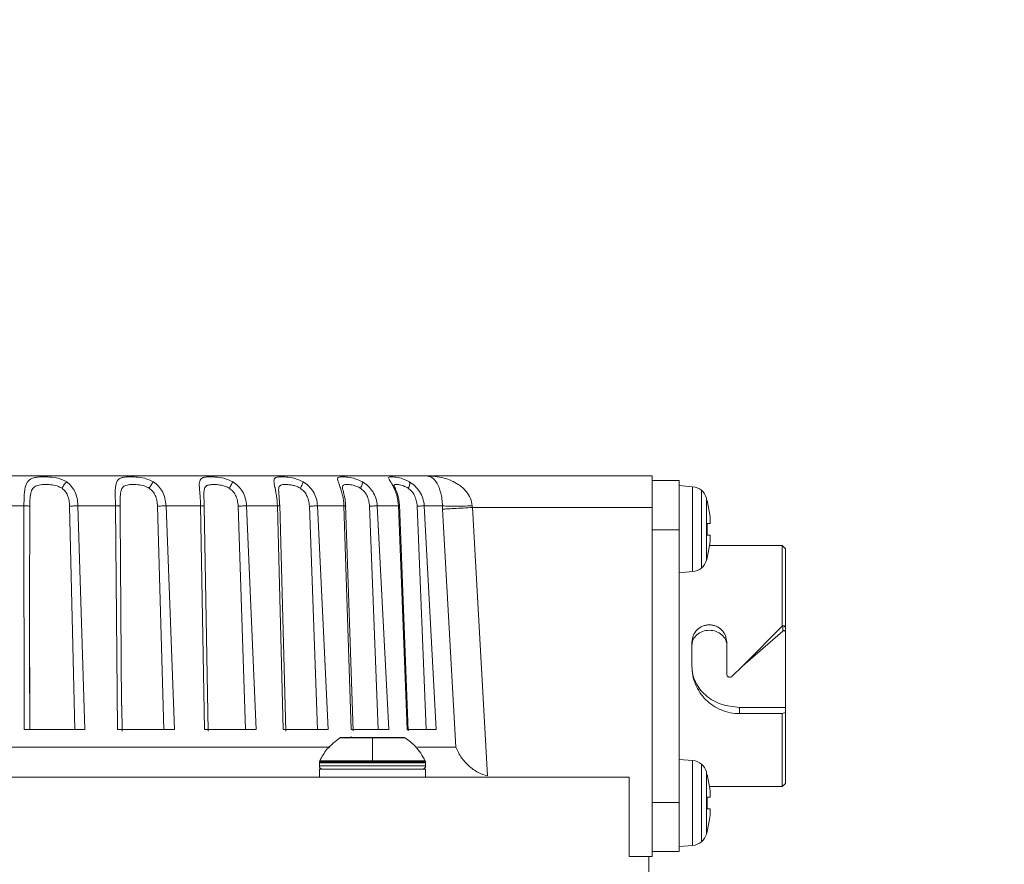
# Model space of a CAD drawing. Header units: millimetres. Extents: x 51337 to 61814, y -21781 to -12277.
# Tile 40 of 256: x 55233 to 55295, y -18124 to -18071. Entities that reach past the tile are written whole.
import ezdxf

# ---------------------------------------------------------------- set-up
doc = ezdxf.new("R2010")
doc.units = ezdxf.units.MM
doc.header["$LTSCALE"] = 0.3175
for name, color, linetype, lineweight in [('1轮廓实线层', 7, 'Continuous', 18), ('7标注层', 4, 'Continuous', 13), ('sub', 1, 'Continuous', 18), ('粗实线', 7, 'Continuous', 18)]:
    doc.layers.add(name, color=color, linetype=linetype, lineweight=lineweight)
doc.styles.add('标准汉字', font='gbenor.shx', dxfattribs={"bigfont": 'gbcbig.shx'})
doc.dimstyles.new('M1：15', dxfattribs={"dimscale": 15, "dimtxt": 3.5, "dimasz": 2.5, "dimexe": 2, "dimexo": 0, "dimgap": 0.5, "dimtad": 1, "dimdec": 4, "dimdsep": 46, "dimtxsty": '标准汉字', "dimcen": 5, "dimdle": 5, "dimclrd": 1, "dimclre": 1, "dimclrt": 256, "dimadec": 4, "dimazin": 2, "dimtfac": 1, "dimtdec": 4, "dimtmove": 0, "dimatfit": 3, "dimfxl": 1, "dimtolj": 1, "dimarcsym": 0})
doc.dimstyles.new('M1：18.5', dxfattribs={"dimscale": 18.5, "dimtxt": 3.5, "dimasz": 2.5, "dimexe": 2, "dimexo": 0, "dimgap": 1.5, "dimtad": 1, "dimdec": 4, "dimdsep": 46, "dimtxsty": '标准汉字', "dimcen": 5, "dimdle": 5, "dimclrd": 1, "dimclre": 1, "dimclrt": 256, "dimadec": 4, "dimazin": 2, "dimtfac": 1, "dimtdec": 4, "dimtmove": 2, "dimatfit": 3, "dimfxl": 1, "dimfrac": 2, "dimtolj": 1, "dimarcsym": 0})

# ---------------------------------------------------------------- blocks, each defined once
blk = doc.blocks.new('*D33')
at = {"layer": '7标注层', "color": 1, "lineweight": -2, "ltscale": 30, "transparency": 16777216}
blk.add_line((54654.412, -18230.557), (54753.28, -18247.99), dxfattribs=at)
blk.add_arc((55072.944, -18304.355), 354.596, 6.06209, 163.93791, dxfattribs=at)
at = {"layer": '7标注层', "color": 1, "lineweight": 20, "ltscale": 30, "transparency": 16777216}
for points in [[(54738.28, -18207.655), (54726.102, -18204.837), (54723.735, -18242.78)], [(55431.799, -18266.577), (55419.317, -18267.238), (55427.541, -18304.355)]]:
    blk.add_solid(points, dxfattribs=at)
at = {"layer": 'Defpoints', "color": 0, "lineweight": 20, "ltscale": 30, "transparency": 16777216}
for p in [(53093.157, -17955.265), (54932.496, -17978.759), (54654.412, -18230.557), (54794.669, -18304.355), (56512.467, -18304.355)]:
    blk.add_point(p, dxfattribs=at)
at = {"layer": '7标注层', "ltscale": 30, "transparency": 16777216, "insert": (55140.13, -17921.865), "char_height": 52.5, "attachment_point": 5, "rotation": 350.03744, "style": '标准汉字'}
blk.add_mtext('\\A1;165%%D', dxfattribs=at)
blk = doc.blocks.new('*D35')
at = {"layer": '7标注层', "color": 1, "lineweight": -2, "ltscale": 30, "transparency": 16777216}
for p, q in [((56900.696, -17993.686), (57009.252, -17975.235)), ((56623.967, -18040.723), (55072.944, -18304.355))]:
    blk.add_line(p, q, dxfattribs=at)
at = {"layer": '7标注层', "color": 1, "lineweight": 18, "transparency": 16777216}
blk.add_solid([(57010.544, -17982.834), (57007.96, -17967.636), (57054.848, -17967.485)], dxfattribs=at)
at = {"layer": 'Defpoints', "color": 0, "lineweight": 18, "transparency": 16777216}
for p in [(57054.848, -17967.485), (55072.944, -18304.355)]:
    blk.add_point(p, dxfattribs=at)
at = {"layer": '7标注层', "transparency": 16777216, "insert": (56762.332, -18017.205), "char_height": 64.75, "attachment_point": 5, "rotation": 9.64656, "style": '标准汉字'}
blk.add_mtext('\\A1;R2010.3', dxfattribs=at)
blk = doc.blocks.new('*D36')
at = {"layer": '7标注层', "color": 1, "lineweight": -2, "ltscale": 30, "transparency": 16777216}
for p, q in [((55667.891, -17915.524), (55466.363, -18047.234)), ((55466.363, -18047.234), (55428.695, -18071.852)), ((55072.944, -18304.355), (55428.695, -18071.852)), ((55072.944, -18304.355), (54997.607, -18353.592))]:
    blk.add_line(p, q, dxfattribs=at)
at = {"layer": '7标注层', "color": 1, "lineweight": 18, "transparency": 16777216}
blk.add_solid([(55395.129, -18102.749), (55386.923, -18090.193), (55428.695, -18071.852)], dxfattribs=at)
at = {"layer": 'Defpoints', "color": 0, "lineweight": 18, "transparency": 16777216}
for p in [(55428.695, -18071.852), (55072.944, -18304.355)]:
    blk.add_point(p, dxfattribs=at)
at = {"layer": '7标注层', "transparency": 16777216, "insert": (55553.957, -17920.101), "char_height": 63, "attachment_point": 5, "rotation": 33.16688, "style": '标准汉字'}
blk.add_mtext('\\A1;R425', dxfattribs=at)

msp = doc.modelspace()

# ---------------------------------------------------------------- linework, layer by layer
at = {"layer": '1轮廓实线层', "ltscale": 30}
msp.add_lwpolyline([(55233.67978, -18115.85532), (55233.66347, -18111.34624), (55233.65033, -18107.70915)], dxfattribs=at)
for centre, radius, start, end in [((55275.40455, -18101.54564), 1, 50.6285139, 85), ((55275.40455, -18101.54564), 1, 16.2570279, 50.6285139), ((55275.40455, -18104.905), 1, 275, 309.3714861), ((55275.40455, -18104.905), 1, 309.3714861, 343.7429721), ((55253.35039, -18116.55532), 0.2, 90, 105.8408438), ((55257.2388, -18116.55532), 0.2, 74.1591562, 90), ((55252.24459, -18117.95149), 0.3, 167.6988997, 180), ((55258.34459, -18117.95149), 0.3, 0, 12.3011003), ((55275.40455, -18118.80564), 1, 50.6285139, 85), ((55275.40455, -18118.80564), 1, 16.2570279, 50.6285139), ((55252.14459, -18118.15532), 0.2, 180, 225), ((55258.44459, -18118.15532), 0.2, 315, 360), ((55275.40455, -18122.165), 1, 309.3714861, 343.7429721), ((55275.40455, -18122.165), 1, 275, 309.3714861)]:
    msp.add_arc(centre, radius, start, end, dxfattribs=at)
at = {"layer": 'sub', "color": 4, "ltscale": 30}
msp.add_arc((55072.94446, -18304.35532), 424.98931, 190, 170, dxfattribs=at)
at = {"layer": '粗实线', "ltscale": 30}
for p, q in [((55272.94446, -18099.85532), (55258.67791, -18099.85532)), ((55272.94446, -18099.85532), (55272.94446, -18101.85532)), ((55272.94446, -18100.15532), (55274.64445, -18100.15532)), ((55275.4917, -18100.54945), (55274.64197, -18100.4751)), ((55274.64445, -18100.15532), (55274.64445, -18103.25532)), ((55275.4917, -18105.9012), (55275.4917, -18100.54945)), ((55276.03889, -18100.77259), (55276.03889, -18105.67805)), ((55276.36457, -18101.2657), (55276.36457, -18103.22532)), ((55233.31291, -18101.75065), (55230.82331, -18101.75065)), ((55233.32502, -18115.85532), (55233.31291, -18101.75065)), ((55233.65063, -18107.96052), (55233.67303, -18101.77691)), ((55236.19427, -18101.77659), (55236.5212, -18115.85532)), ((55239.08346, -18101.75065), (55236.718, -18101.75065)), ((55236.718, -18101.75065), (55237.15659, -18115.85532)), ((55239.21475, -18115.85532), (55239.08346, -18101.75065)), ((55239.37709, -18102.32862), (55239.37727, -18101.77692)), ((55239.37727, -18101.77692), (55239.37977, -18101.52732)), ((55241.73934, -18101.77659), (55242.13544, -18115.85532)), ((55244.45659, -18101.75065), (55242.27354, -18101.75065)), ((55242.27354, -18101.75065), (55242.80438, -18115.85532)), ((55244.70385, -18115.85532), (55244.45659, -18101.75065)), ((55244.93057, -18115.95076), (55244.67165, -18101.76708)), ((55246.8216, -18101.77659), (55247.27713, -18115.85532)), ((55249.30004, -18101.75065), (55247.35314, -18101.75065)), ((55247.35314, -18101.75065), (55247.96317, -18115.85532)), ((55249.65716, -18115.85532), (55249.30004, -18101.75065)), ((55249.82453, -18115.94892), (55249.45804, -18101.68037)), ((55251.31594, -18101.77659), (55251.81966, -18115.85532)), ((55253.49452, -18101.75065), (55251.83172, -18101.75065)), ((55251.83172, -18101.75065), (55252.5059, -18115.85532)), ((55253.9527, -18115.85532), (55253.49452, -18101.75065)), ((55254.06667, -18115.94719), (55253.60142, -18101.67822)), ((55255.11168, -18101.77659), (55255.65118, -18115.85532)), ((55256.93676, -18101.75065), (55255.59898, -18101.75065)), ((55255.59898, -18101.75065), (55256.32074, -18115.85532)), ((55257.48472, -18115.85532), (55256.93676, -18101.75065)), ((55257.5525, -18115.94565), (55256.9995, -18101.67611)), ((55258.11534, -18101.77659), (55258.67737, -18115.85532)), ((55259.71149, -18101.75065), (55258.5622, -18101.75065)), ((55258.5622, -18101.75065), (55259.31374, -18115.85532)), ((55259.72121, -18101.95999), (55259.71149, -18101.75065)), ((55260.5517, -18116.96), (55259.72121, -18101.95999)), ((55261.58941, -18101.75065), (55261.5991, -18101.85532)), ((55261.5991, -18101.85532), (55262.54149, -18118.78586)), ((55272.94446, -18101.85532), (55261.5991, -18101.85532)), ((55272.94446, -18123.85532), (55272.94446, -18101.85532)), ((55276.39913, -18101.42532), (55276.57448, -18102.30866)), ((55239.46584, -18114.35531), (55239.37709, -18102.32862)), ((55276.39913, -18102.85866), (55276.40907, -18103.22532)), ((55276.57448, -18102.85866), (55276.39913, -18102.85866)), ((55272.94446, -18103.25532), (55274.64445, -18103.25532)), ((55274.64445, -18120.45532), (55274.64445, -18103.25532)), ((55276.40907, -18103.22532), (55276.36457, -18103.22532)), ((55276.40907, -18103.22532), (55276.39913, -18103.59199)), ((55276.39913, -18103.59199), (55276.57448, -18103.59199)), ((55276.57448, -18104.14199), (55276.39913, -18105.02532)), ((55281.14446, -18104.25532), (55276.55198, -18104.25532)), ((55281.34715, -18104.458), (55281.14446, -18104.25532)), ((55281.14446, -18109.33816), (55281.14446, -18104.25532)), ((55281.34446, -18104.45532), (55281.34446, -18109.44474)), ((55274.64445, -18105.97532), (55275.4917, -18105.9012)), ((55233.65063, -18107.95682), (55233.65063, -18107.96052)), ((55233.68353, -18115.85532), (55233.65063, -18107.96052)), ((55278.79559, -18111.68704), (55281.14446, -18109.33816)), ((55281.14446, -18109.33816), (55281.17374, -18109.31869)), ((55281.17374, -18109.64394), (55281.17374, -18109.31869)), ((55278.79555, -18111.70922), (55281.17374, -18109.64394)), ((55281.34446, -18109.44474), (55281.34446, -18109.70534)), ((55281.34446, -18109.70534), (55281.34446, -18111.85532)), ((55275.44445, -18111.85532), (55275.44445, -18110.35532)), ((55277.64446, -18110.35532), (55277.64446, -18111.85532)), ((55277.64446, -18111.85532), (55277.64446, -18112.35532)), ((55278.62742, -18111.85529), (55277.98588, -18112.49674)), ((55278.62742, -18111.85529), (55278.79559, -18111.68704)), ((55278.62742, -18111.85529), (55278.79555, -18111.70922)), ((55281.34446, -18111.85532), (55281.34446, -18114.46059)), ((55239.50483, -18115.95261), (55239.48826, -18114.34595)), ((55278.44446, -18114.85532), (55278.44446, -18114.46059)), ((55278.44446, -18114.46059), (55281.34446, -18114.46059)), ((55281.14446, -18114.85532), (55278.44446, -18114.85532)), ((55281.34446, -18114.77638), (55281.14446, -18114.85532)), ((55281.14446, -18119.45532), (55281.14446, -18114.85532)), ((55281.34446, -18114.46059), (55281.34446, -18114.77638)), ((55281.34446, -18114.77638), (55281.34446, -18119.25549)), ((55237.15659, -18115.85532), (55233.32502, -18115.85532)), ((55242.80438, -18115.85532), (55239.21475, -18115.85532)), ((55247.96317, -18115.85532), (55244.70385, -18115.85532)), ((55252.5059, -18115.85532), (55249.65716, -18115.85532)), ((55256.32074, -18115.85532), (55253.9527, -18115.85532)), ((55259.31374, -18115.85532), (55257.48472, -18115.85532)), ((55253.2454, -18116.38512), (55255.2946, -18116.38512)), ((55253.2958, -18116.36292), (55255.2946, -18116.36292)), ((55253.9548, -18116.28957), (55253.9548, -18116.28959)), ((55253.9548, -18116.28959), (55253.9548, -18116.36292)), ((55255.2946, -18116.36292), (55255.2946, -18116.38512)), ((55255.2946, -18116.36292), (55257.29339, -18116.36292)), ((55255.2946, -18116.38512), (55255.2946, -18117.82659)), ((55252.62672, -18116.96), (55193.31512, -18116.96)), ((55260.5517, -18116.96), (55258.13164, -18116.96)), ((55251.94459, -18117.95149), (55251.94459, -18118.15532)), ((55258.64459, -18117.95149), (55251.94459, -18117.95149)), ((55251.95148, -18117.88758), (55258.6377, -18117.88758)), ((55251.97183, -18117.82659), (55255.2946, -18117.82659)), ((55255.2946, -18117.82659), (55258.61736, -18117.82659)), ((55258.64459, -18118.15532), (55258.64459, -18117.95149)), ((55275.4917, -18117.80945), (55274.64445, -18117.73532)), ((55275.4917, -18123.1612), (55275.4917, -18117.80945)), ((55276.03889, -18118.03259), (55276.03889, -18122.93805)), ((55251.94459, -18118.15532), (55255.2946, -18118.15532)), ((55251.94459, -18118.35199), (55251.94459, -18118.85658)), ((55255.2946, -18118.15532), (55258.64459, -18118.15532)), ((55258.64459, -18118.85658), (55258.64459, -18118.35199)), ((55276.36457, -18118.5257), (55276.36457, -18120.48532)), ((55276.39913, -18118.68532), (55276.57448, -18119.56866)), ((55271.4831, -18123.85532), (55271.4831, -18118.85532)), ((55281.14446, -18119.45532), (55281.34829, -18119.25149)), ((55276.55198, -18119.45532), (55281.14446, -18119.45532)), ((55274.64445, -18120.45532), (55272.94446, -18120.45532)), ((55274.64445, -18120.45532), (55274.64445, -18123.55532)), ((55276.40907, -18120.48532), (55276.36457, -18120.48532)), ((55276.39913, -18120.11866), (55276.40907, -18120.48532)), ((55276.57448, -18120.11866), (55276.39913, -18120.11866)), ((55276.40907, -18120.48532), (55276.39913, -18120.85199)), ((55276.39913, -18120.85199), (55276.57448, -18120.85199)), ((55276.57448, -18121.40199), (55276.39913, -18122.28532)), ((55272.94446, -18123.55532), (55274.64445, -18123.55532)), ((55274.64197, -18123.23554), (55275.4917, -18123.1612)), ((55272.94446, -18123.85532), (55271.4831, -18123.85532)), ((55272.7179, -18130.85532), (55272.7179, -18123.85532))]:
    msp.add_line(p, q, dxfattribs=at)
for points, knots in [([(55258.67791, -18099.85532), (55258.36126, -18099.85532), (55257.71029, -18099.85532), (55256.34467, -18099.85532), (55254.59285, -18099.85532), (55252.37611, -18099.85532), (55249.65744, -18099.85532), (55246.41344, -18099.85532), (55242.6381, -18099.85532), (55238.34788, -18099.85532), (55234.02712, -18099.85532), (55229.84941, -18099.85532), (55225.9119, -18099.85532), (55221.90913, -18099.85532), (55217.88787, -18099.85532), (55213.92555, -18099.85532), (55210.10001, -18099.85532), (55206.45041, -18099.85532), (55202.70315, -18099.85532), (55198.98079, -18099.85532), (55195.47142, -18099.85532), (55192.5662, -18099.85532), (55190.24757, -18099.85532), (55188.4791, -18099.85532), (55187.2129, -18099.85532), (55186.39191, -18099.85532), (55185.92128, -18099.85532), (55185.86535, -18099.85532), (55185.83814, -18099.85532)], [0, 0, 0, 0, 34007.69802257, 69914.33870126, 107683.98780316, 149397.63991916, 193138.28929703, 238835.24432534, 288301.09389746, 339456.20484473, 392189.4251248, 433585.82429211, 474987.66247582, 517359.61619172, 559736.88206783, 602108.87247667, 644485.89702603, 685882.41609384, 727284.50039399, 780012.797153, 831167.92543829, 880638.2706853, 926331.09547265, 970071.31593768, 1011789.71157928, 1049554.31477187, 1085462.78373044, 1119473.8990086, 1119473.8990086, 1119473.8990086, 1119473.8990086]), ([(55236.00519, -18100.2421), (55235.83819, -18100.15631), (55235.51715, -18099.9914), (55234.99974, -18099.93189), (55234.62454, -18099.92395), (55234.3161, -18099.9272), (55234.10222, -18099.94474), (55233.96367, -18099.97481), (55233.92331, -18099.98554), (55233.77078, -18100.02993), (55233.54013, -18100.16574), (55233.42617, -18100.4323), (55233.37112, -18100.67237), (55233.34928, -18100.81641), (55233.33353, -18100.99435), (55233.31474, -18101.28545), (55233.31375, -18101.53706), (55233.31291, -18101.75065)], [0, 0, 0, 0, 81693.93900406, 157049.41092025, 203854.16687215, 234092.81665196, 290750.43769104, 306867.91029163, 311681.94216568, 314301.66528201, 398522.71489329, 485313.8540442, 490612.24113079, 529449.88219968, 558134.84223267, 573462.80368258, 659600.46300883, 659600.46300883, 659600.46300883, 659600.46300883]), ([(55241.47478, -18100.2421), (55241.2969, -18100.15631), (55240.95492, -18099.99139), (55240.43534, -18099.93189), (55240.07524, -18099.92395), (55239.79024, -18099.9272), (55239.60205, -18099.94472), (55239.48539, -18099.97482), (55239.45206, -18099.98553), (55239.3261, -18100.0301), (55239.15476, -18100.16544), (55239.09555, -18100.43265), (55239.0744, -18100.67222), (55239.06979, -18100.81646), (55239.07026, -18100.99433), (55239.07365, -18101.28553), (55239.07895, -18101.53708), (55239.08346, -18101.75065)], [0, 0, 0, 0, 81715.32242101, 157093.62246323, 203915.54926595, 234163.54954079, 290835.71109504, 306958.33442175, 311774.82782101, 314387.02145668, 398649.9230855, 485455.68662404, 490765.3320033, 529612.39581422, 558305.23993438, 573633.86445321, 659799.52931757, 659799.52931757, 659799.52931757, 659799.52931757]), ([(55246.4881, -18100.2421), (55246.3037, -18100.15631), (55245.94921, -18099.99139), (55245.44032, -18099.93189), (55245.10406, -18099.92394), (55244.84953, -18099.92721), (55244.69169, -18099.9447), (55244.59989, -18099.97483), (55244.57427, -18099.98553), (55244.47912, -18100.02998), (55244.36962, -18100.16566), (55244.36725, -18100.43241), (55244.38053, -18100.67232), (55244.39324, -18100.81643), (55244.40991, -18100.99435), (55244.43543, -18101.28545), (55244.44688, -18101.53706), (55244.45659, -18101.75065)], [0, 0, 0, 0, 81738.22337938, 157138.97281829, 203967.24520082, 234222.68642603, 290922.90206431, 307039.2543081, 311860.03338393, 314479.12761641, 398752.44372402, 485591.76404869, 490896.22952138, 529755.24903791, 558457.68684585, 573794.84455113, 659984.53236588, 659984.53236588, 659984.53236588, 659984.53236588]), ([(55250.92169, -18100.2421), (55250.73533, -18100.15631), (55250.37706, -18099.99139), (55249.89133, -18099.93189), (55249.58722, -18099.92394), (55249.36954, -18099.92722), (55249.24581, -18099.94464), (55249.18112, -18099.97487), (55249.16394, -18099.98551), (55249.10106, -18100.03026), (55249.05732, -18100.16554), (55249.11153, -18100.43235), (55249.15877, -18100.67233), (55249.18858, -18100.81645), (55249.221, -18100.99437), (55249.26801, -18101.28539), (55249.28533, -18101.53703), (55249.30004, -18101.75065)], [0, 0, 0, 0, 81759.26374055, 157177.75550815, 204016.56521809, 234288.54550764, 290998.01237261, 307111.80681856, 311944.51594912, 314550.34124035, 398853.45835648, 485719.45969071, 491023.71863913, 529885.77006818, 558596.39190884, 573941.41197102, 660150.84594014, 660150.84594014, 660150.84594014, 660150.84594014]), ([(55254.66639, -18100.2421), (55254.48265, -18100.15631), (55254.12941, -18099.99139), (55253.67877, -18099.93189), (55253.41447, -18099.92394), (55253.23882, -18099.92721), (55253.15212, -18099.94469), (55253.11641, -18099.97484), (55253.10792, -18099.98553), (55253.07992, -18100.03002), (55253.10156, -18100.1656), (55253.21147, -18100.43244), (55253.29154, -18100.67231), (55253.33767, -18100.81642), (55253.38508, -18100.99436), (55253.45244, -18101.28547), (55253.4752, -18101.53706), (55253.49452, -18101.75065)], [0, 0, 0, 0, 81776.73035144, 157213.68012673, 204070.85414869, 234334.93371825, 291051.48015073, 307178.08890599, 312006.46384933, 314625.47652205, 398948.5843763, 485826.33182617, 491134.01626289, 530008.70045964, 558720.72729001, 574064.06282584, 660294.27378911, 660294.27378911, 660294.27378911, 660294.27378911]), ([(55257.63, -18100.2421), (55257.45341, -18100.15631), (55257.11393, -18099.9914), (55256.70946, -18099.93189), (55256.49135, -18099.92394), (55256.36219, -18099.92721), (55256.31478, -18099.94468), (55256.30871, -18099.97484), (55256.30922, -18099.98553), (55256.31621, -18100.03007), (55256.40348, -18100.16555), (55256.56617, -18100.43253), (55256.67706, -18100.67225), (55256.7384, -18100.81645), (55256.79962, -18100.99436), (55256.88563, -18101.28545), (55256.91329, -18101.53706), (55256.93676, -18101.75065)], [0, 0, 0, 0, 81793.69746566, 157239.2027888, 204104.8419273, 234378.88277681, 291110.29119347, 307234.66953258, 312061.44932104, 314677.6482263, 399010.47562606, 485908.63823473, 491220.39667988, 530099.67192957, 558818.74600093, 574165.94823914, 660411.13507095, 660411.13507095, 660411.13507095, 660411.13507095]), ([(55258.67791, -18099.85532), (55258.80079, -18099.87666), (55259.03954, -18099.91813), (55259.36203, -18100.26845), (55259.57806, -18100.7768), (55259.68613, -18101.31352), (55259.7032, -18101.60769), (55259.71149, -18101.75065)], [0, 0, 0, 0, 67768.91963664, 131661.35070853, 188627.21107089, 214215.74524386, 238405.82069648, 238405.82069648, 238405.82069648, 238405.82069648]), ([(55258.67791, -18099.85532), (55259.05917, -18099.8819), (55259.76292, -18099.93096), (55260.62664, -18100.30242), (55261.18123, -18100.77273), (55261.49906, -18101.24775), (55261.5606, -18101.59029), (55261.58941, -18101.75065)], [0, 0, 0, 0, 75700.4872174, 139731.43483911, 181016.47453336, 211543.94230977, 238413.63242928, 238413.63242928, 238413.63242928, 238413.63242928]), ([(55233.67303, -18101.77691), (55233.67666, -18101.60275), (55233.6835, -18101.27426), (55233.74429, -18100.85919), (55233.87302, -18100.62612), (55234.03075, -18100.51196), (55234.23035, -18100.43768), (55234.54892, -18100.39786), (55234.97448, -18100.41178), (55235.39485, -18100.47154), (55235.61446, -18100.59046), (55235.71595, -18100.64541)], [0, 0, 0, 0, 61059.13745096, 115169.61536855, 161946.94693177, 186599.54706762, 212919.57007063, 262248.29479898, 316300.34125589, 364923.93136011, 406695.41117466, 406695.41117466, 406695.41117466, 406695.41117466]), ([(55235.71595, -18100.64541), (55235.73594, -18100.60445), (55235.77673, -18100.52087), (55235.85209, -18100.40483), (55235.93114, -18100.30559), (55235.98083, -18100.26299), (55236.00519, -18100.2421)], [0, 0, 0, 0, 47392.85699771, 96702.61019902, 145992.18734302, 193385.10666552, 193385.10666552, 193385.10666552, 193385.10666552]), ([(55235.71595, -18100.64541), (55235.786, -18100.70437), (55235.93168, -18100.82698), (55236.072, -18101.09552), (55236.16733, -18101.41606), (55236.18504, -18101.65304), (55236.19427, -18101.77659)], [0, 0, 0, 0, 42624.84437013, 88639.73111618, 138777.61481754, 193386.23621855, 193386.23621855, 193386.23621855, 193386.23621855]), ([(55236.718, -18101.75065), (55236.70437, -18101.59028), (55236.67752, -18101.2743), (55236.53111, -18100.85213), (55236.31814, -18100.49193), (55236.10867, -18100.32471), (55236.00519, -18100.2421)], [0, 0, 0, 0, 50553.2979686, 99601.80703961, 147061.39435911, 193391.10781351, 193391.10781351, 193391.10781351, 193391.10781351]), ([(55239.37977, -18101.52732), (55239.38006, -18101.43835), (55239.38084, -18101.19583), (55239.40266, -18100.85985), (55239.48966, -18100.62606), (55239.6138, -18100.51196), (55239.78045, -18100.43769), (55240.06408, -18100.39786), (55240.46668, -18100.41178), (55240.88386, -18100.47154), (55241.11245, -18100.59046), (55241.21808, -18100.64541)], [0, 0, 0, 0, 33833.76770664, 92232.38588458, 142712.53654272, 169312.31365259, 197719.80353336, 250943.04595006, 309275.40060534, 361745.36474178, 406821.95324634, 406821.95324634, 406821.95324634, 406821.95324634]), ([(55241.21808, -18100.64541), (55241.23849, -18100.60445), (55241.28013, -18100.52088), (55241.34927, -18100.4048), (55241.41718, -18100.30558), (55241.45583, -18100.26298), (55241.47478, -18100.2421)], [0, 0, 0, 0, 47400.59952713, 96710.48631529, 146018.95172875, 193442.84455975, 193442.84455975, 193442.84455975, 193442.84455975]), ([(55241.21808, -18100.64541), (55241.2924, -18100.70437), (55241.44696, -18100.82699), (55241.60161, -18101.09551), (55241.70851, -18101.41606), (55241.72877, -18101.65304), (55241.73934, -18101.77659)], [0, 0, 0, 0, 42636.11536333, 88666.62993262, 138818.69344689, 193444.19018803, 193444.19018803, 193444.19018803, 193444.19018803]), ([(55242.27354, -18101.75065), (55242.25733, -18101.59028), (55242.22539, -18101.27432), (55242.05595, -18100.85211), (55241.81548, -18100.49193), (55241.58743, -18100.32471), (55241.47478, -18100.2421)], [0, 0, 0, 0, 50568.30789219, 99628.89173713, 147103.86128797, 193449.10890491, 193449.10890491, 193449.10890491, 193449.10890491]), ([(55244.66198, -18101.02978), (55244.6641, -18100.93023), (55244.66829, -18100.73344), (55244.73954, -18100.54536), (55244.8904, -18100.4436), (55245.12662, -18100.40575), (55245.4338, -18100.40447), (55245.74914, -18100.44076), (55246.03333, -18100.51625), (55246.19265, -18100.6031), (55246.27027, -18100.64541)], [0, 0, 0, 0, 48722.45052412, 96320.9862542, 140126.84947422, 191434.4304817, 244218.11723931, 289700.53263059, 326874.0467508, 362195.97605198, 362195.97605198, 362195.97605198, 362195.97605198]), ([(55246.27027, -18100.64541), (55246.29059, -18100.60445), (55246.33206, -18100.52087), (55246.39325, -18100.40482), (55246.44836, -18100.30557), (55246.47502, -18100.26298), (55246.4881, -18100.2421)], [0, 0, 0, 0, 47411.96486088, 96740.23843059, 146055.17436687, 193495.83415567, 193495.83415567, 193495.83415567, 193495.83415567]), ([(55246.27027, -18100.64541), (55246.34703, -18100.70438), (55246.50665, -18100.82701), (55246.6718, -18101.0955), (55246.78769, -18101.41607), (55246.80998, -18101.65304), (55246.8216, -18101.77659)], [0, 0, 0, 0, 42645.30251853, 88690.81171091, 138856.72690819, 193497.36462014, 193497.36462014, 193497.36462014, 193497.36462014]), ([(55247.35314, -18101.75065), (55247.33475, -18101.59028), (55247.29851, -18101.27431), (55247.11016, -18100.85211), (55246.84818, -18100.49195), (55246.60715, -18100.32471), (55246.4881, -18100.2421)], [0, 0, 0, 0, 50581.1730591, 99656.75240367, 147146.87767383, 193502.17636712, 193502.17636712, 193502.17636712, 193502.17636712]), ([(55249.37517, -18100.74237), (55249.37751, -18100.69167), (55249.38242, -18100.58536), (55249.43999, -18100.48639), (55249.56127, -18100.42325), (55249.75893, -18100.40257), (55250.01236, -18100.41098), (55250.27862, -18100.45309), (55250.53009, -18100.52427), (55250.67807, -18100.60649), (55250.7481, -18100.64541)], [0, 0, 0, 0, 38770.91289166, 81311.1118308, 129282.07090204, 183827.92204025, 236667.37555374, 283464.1985054, 324981.93241327, 362289.64688464, 362289.64688464, 362289.64688464, 362289.64688464]), ([(55250.7481, -18100.64541), (55250.76784, -18100.60445), (55250.80812, -18100.52088), (55250.85982, -18100.40483), (55250.90078, -18100.30557), (55250.91481, -18100.26298), (55250.92169, -18100.2421)], [0, 0, 0, 0, 47430.15900784, 96771.25998838, 146094.24397289, 193542.76853485, 193542.76853485, 193542.76853485, 193542.76853485]), ([(55250.7481, -18100.64541), (55250.82539, -18100.70438), (55250.98613, -18100.82701), (55251.15774, -18101.0955), (55251.27978, -18101.41606), (55251.30355, -18101.65304), (55251.31594, -18101.77659)], [0, 0, 0, 0, 42655.15207563, 88711.71798143, 138891.2439185, 193544.45155069, 193544.45155069, 193544.45155069, 193544.45155069]), ([(55251.83172, -18101.75065), (55251.81159, -18101.59028), (55251.77195, -18101.27432), (55251.56934, -18100.8521), (55251.29228, -18100.49195), (55251.04422, -18100.32471), (55250.92169, -18100.2421)], [0, 0, 0, 0, 50593.89489742, 99680.22747022, 147181.96638078, 193549.00564297, 193549.00564297, 193549.00564297, 193549.00564297]), ([(55253.40063, -18100.58248), (55253.40344, -18100.55202), (55253.40934, -18100.48811), (55253.46642, -18100.43469), (55253.57541, -18100.40561), (55253.76768, -18100.4056), (55254.02671, -18100.43293), (55254.31059, -18100.51268), (55254.46631, -18100.60226), (55254.54131, -18100.64541)], [0, 0, 0, 0, 36174.03168001, 75894.97059575, 119882.27599262, 168656.04100248, 235873.53561112, 280896.80176297, 322737.14477425, 322737.14477425, 322737.14477425, 322737.14477425]), ([(55253.60419, -18101.79401), (55253.59496, -18101.64206), (55253.57737, -18101.35275), (55253.49641, -18100.99685), (55253.42186, -18100.72437), (55253.40775, -18100.63621), (55253.40114, -18100.59487)], [0, 0, 0, 0, 56953.77725222, 108432.61064714, 153652.21848159, 193570.31559873, 193570.31559873, 193570.31559873, 193570.31559873]), ([(55254.54131, -18100.64541), (55254.55997, -18100.60445), (55254.59805, -18100.52087), (55254.63906, -18100.40481), (55254.66483, -18100.30559), (55254.66588, -18100.26299), (55254.66639, -18100.2421)], [0, 0, 0, 0, 47435.00366818, 96786.89272532, 146133.41629583, 193582.48950448, 193582.48950448, 193582.48950448, 193582.48950448]), ([(55254.54131, -18100.64541), (55254.61724, -18100.70438), (55254.77515, -18100.827), (55254.94897, -18101.0955), (55255.07413, -18101.41607), (55255.09881, -18101.65304), (55255.11168, -18101.77659)], [0, 0, 0, 0, 42665.08004392, 88730.53466135, 138918.96264696, 193584.29184829, 193584.29184829, 193584.29184829, 193584.29184829]), ([(55255.59898, -18101.75065), (55255.57762, -18101.59028), (55255.53554, -18101.27432), (55255.3237, -18100.8521), (55255.03834, -18100.49195), (55254.78937, -18100.32471), (55254.66639, -18100.2421)], [0, 0, 0, 0, 50604.30919808, 99700.96226054, 147213.24683882, 193588.44482316, 193588.44482316, 193588.44482316, 193588.44482316]), ([(55256.63922, -18100.49146), (55256.65118, -18100.46104), (55256.67715, -18100.39499), (55256.89779, -18100.40732), (55257.22361, -18100.45916), (55257.45212, -18100.58701), (55257.5565, -18100.64541)], [0, 0, 0, 0, 47149.57819165, 102365.66911742, 151926.47521723, 193605.99334957, 193605.99334957, 193605.99334957, 193605.99334957]), ([(55256.99997, -18101.76051), (55256.99157, -18101.64039), (55256.97503, -18101.40398), (55256.89722, -18101.0911), (55256.81392, -18100.83949), (55256.73949, -18100.65662), (55256.68505, -18100.54192), (55256.65418, -18100.48442), (55256.64841, -18100.48108), (55256.64603, -18100.47971)], [0, 0, 0, 0, 64724.96467886, 127379.79302031, 181847.1267342, 228139.77722265, 267091.54998314, 299848.68742562, 322789.98545771, 322789.98545771, 322789.98545771, 322789.98545771]), ([(55257.5565, -18100.64541), (55257.57363, -18100.60445), (55257.60859, -18100.52087), (55257.63786, -18100.40485), (55257.64782, -18100.30556), (55257.63586, -18100.26298), (55257.63, -18100.2421)], [0, 0, 0, 0, 47449.47388431, 96818.3783324, 146151.01419879, 193614.01637177, 193614.01637177, 193614.01637177, 193614.01637177]), ([(55257.5565, -18100.64541), (55257.6292, -18100.70438), (55257.78038, -18100.827), (55257.95216, -18101.0955), (55258.07735, -18101.41606), (55258.10232, -18101.65304), (55258.11534, -18101.77659)], [0, 0, 0, 0, 42672.67545458, 88746.03773172, 138942.46732508, 193615.90387046, 193615.90387046, 193615.90387046, 193615.90387046]), ([(55258.5622, -18101.75065), (55258.54013, -18101.59028), (55258.49665, -18101.27432), (55258.28078, -18100.8521), (55257.99416, -18100.49195), (55257.7504, -18100.32471), (55257.63, -18100.2421)], [0, 0, 0, 0, 50612.61875745, 99717.14672103, 147235.93298868, 193619.52363695, 193619.52363695, 193619.52363695, 193619.52363695]), ([(55244.67689, -18101.77682), (55244.67432, -18101.63993), (55244.66939, -18101.3779), (55244.66437, -18101.14229), (55244.66198, -18101.02978)], [0, 0, 0, 0, 57009.51126816, 109121.24703715, 109121.24703715, 109121.24703715, 109121.24703715]), ([(55249.44141, -18101.77691), (55249.43265, -18101.5724), (55249.42, -18101.27665), (55249.38282, -18100.93451), (55249.3777, -18100.80586), (55249.37517, -18100.74237)], [0, 0, 0, 0, 81826.61098611, 118332.0250231, 153905.12988528, 153905.12988528, 153905.12988528, 153905.12988528]), ([(55233.67303, -18101.77691), (55233.66145, -18101.77423), (55233.63782, -18101.76877), (55233.55505, -18101.76118), (55233.44529, -18101.75473), (55233.35644, -18101.75199), (55233.31291, -18101.75065)], [0, 0, 0, 0, 47374.85204604, 96696.28009891, 146004.50151131, 193364.6766511, 193364.6766511, 193364.6766511, 193364.6766511]), ([(55236.718, -18101.75065), (55236.67354, -18101.75197), (55236.58277, -18101.75465), (55236.43907, -18101.76102), (55236.30274, -18101.76853), (55236.22994, -18101.77394), (55236.19427, -18101.77659)], [0, 0, 0, 0, 47369.54905117, 96695.53875215, 146011.61791328, 193394.67066606, 193394.67066606, 193394.67066606, 193394.67066606]), ([(55239.37727, -18101.77692), (55239.37283, -18101.77424), (55239.36377, -18101.76877), (55239.30048, -18101.76119), (55239.20668, -18101.75473), (55239.12398, -18101.75199), (55239.08346, -18101.75065)], [0, 0, 0, 0, 47365.88703985, 96708.35324813, 146039.42641138, 193425.12368389, 193425.12368389, 193425.12368389, 193425.12368389]), ([(55239.35736, -18101.79824), (55239.36306, -18101.74879), (55239.37407, -18101.65331), (55239.37652, -18101.56689), (55239.3777, -18101.52523)], [0, 0, 0, 0, 56498.2169961, 109090.64458896, 109090.64458896, 109090.64458896, 109090.64458896]), ([(55242.27354, -18101.75065), (55242.23164, -18101.75197), (55242.14609, -18101.75465), (55242.00241, -18101.76102), (55241.86048, -18101.76852), (55241.77917, -18101.77394), (55241.73934, -18101.77659)], [0, 0, 0, 0, 47386.37846064, 96728.83177187, 146070.94836012, 193453.09290516, 193453.09290516, 193453.09290516, 193453.09290516]), ([(55244.67689, -18101.77682), (55244.67972, -18101.77415), (55244.68548, -18101.7687), (55244.64314, -18101.76113), (55244.56774, -18101.75471), (55244.49313, -18101.75198), (55244.45659, -18101.75065)], [0, 0, 0, 0, 47382.71028764, 96721.05426801, 146094.37450669, 193481.31242646, 193481.31242646, 193481.31242646, 193481.31242646]), ([(55247.35314, -18101.75065), (55247.31482, -18101.75197), (55247.23661, -18101.75465), (55247.09647, -18101.76102), (55246.95244, -18101.76852), (55246.86462, -18101.77394), (55246.8216, -18101.77659)], [0, 0, 0, 0, 47407.7614972, 96760.96794996, 146117.34974745, 193506.60823242, 193506.60823242, 193506.60823242, 193506.60823242]), ([(55249.44141, -18101.77691), (55249.45141, -18101.77423), (55249.47182, -18101.76876), (55249.45158, -18101.76118), (55249.39624, -18101.75473), (55249.33167, -18101.75199), (55249.30004, -18101.75065)], [0, 0, 0, 0, 47420.49014412, 96775.97846948, 146127.70197933, 193531.77085073, 193531.77085073, 193531.77085073, 193531.77085073]), ([(55251.83172, -18101.75065), (55251.79792, -18101.75197), (55251.72894, -18101.75465), (55251.59586, -18101.76102), (55251.4532, -18101.76853), (55251.36107, -18101.77394), (55251.31594, -18101.77659)], [0, 0, 0, 0, 47414.05896125, 96783.25663369, 146145.20340522, 193553.89836372, 193553.89836372, 193553.89836372, 193553.89836372]), ([(55253.60019, -18101.76297), (55253.60074, -18101.76243), (55253.60391, -18101.75933), (55253.57146, -18101.75478), (55253.51982, -18101.75201), (55253.49452, -18101.75065)], [0, 0, 0, 0, 14865.18657396, 85804.24294204, 153942.98207391, 153942.98207391, 153942.98207391, 153942.98207391]), ([(55255.59898, -18101.75065), (55255.57055, -18101.75197), (55255.51248, -18101.75465), (55255.38977, -18101.76102), (55255.25201, -18101.76852), (55255.15782, -18101.77394), (55255.11168, -18101.77659)], [0, 0, 0, 0, 47398.8797859, 96791.78351627, 146174.39614166, 193593.79842345, 193593.79842345, 193593.79842345, 193593.79842345]), ([(55257.00069, -18101.76084), (55256.99935, -18101.75878), (55256.9966, -18101.75455), (55256.95702, -18101.75197), (55256.93676, -18101.75065)], [0, 0, 0, 0, 53299.66545459, 109195.27701726, 109195.27701726, 109195.27701726, 109195.27701726]), ([(55258.5622, -18101.75065), (55258.53983, -18101.75197), (55258.49416, -18101.75465), (55258.38473, -18101.76102), (55258.25527, -18101.76853), (55258.16136, -18101.77394), (55258.11534, -18101.77659)], [0, 0, 0, 0, 47423.13401279, 96812.33758298, 146189.62705086, 193625.3251191, 193625.3251191, 193625.3251191, 193625.3251191]), ([(55261.58941, -18101.75065), (55261.39069, -18101.75703), (55260.9836, -18101.77011), (55260.42659, -18101.77561), (55259.96813, -18101.77011), (55259.79568, -18101.75703), (55259.71149, -18101.75065)], [0, 0, 0, 0, 47263.26564368, 96820.71034861, 146379.16224329, 193644.52886371, 193644.52886371, 193644.52886371, 193644.52886371]), ([(55259.72121, -18101.95999), (55259.80508, -18101.95532), (55259.97693, -18101.94574), (55260.43521, -18101.9202), (55260.99269, -18101.88912), (55261.40019, -18101.86641), (55261.5991, -18101.85532)], [0, 0, 0, 0, 47258.36905629, 96823.60459144, 146383.25328974, 193644.10442748, 193644.10442748, 193644.10442748, 193644.10442748]), ([(55276.57448, -18102.30866), (55276.57911, -18102.34602), (55276.58822, -18102.41968), (55276.60042, -18102.55724), (55276.60727, -18102.70722), (55276.60042, -18102.80754), (55276.58826, -18102.85207), (55276.57912, -18102.85644), (55276.57448, -18102.85866)], [0, 0, 0, 0, 36343.57002338, 71657.47860409, 139065.78406337, 206537.5284298, 241911.36113849, 278323.32630344, 278323.32630344, 278323.32630344, 278323.32630344]), ([(55276.36457, -18103.22532), (55276.36283, -18103.24304), (55276.35898, -18103.28243), (55276.35701, -18103.36927), (55276.36709, -18103.51567), (55276.36538, -18103.83892), (55276.36427, -18104.24069), (55276.36464, -18104.53229), (55276.36445, -18104.72181), (55276.36468, -18104.90895), (55276.36453, -18105.13121), (55276.36456, -18105.16608), (55276.36457, -18105.18495)], [0, 0, 0, 0, 8145.02933338, 18099.53434034, 37215.58514597, 74852.60231802, 161477.41925346, 223881.64945623, 237144.68512473, 280767.15825539, 357178.265793, 447330.89672379, 447330.89672379, 447330.89672379, 447330.89672379]), ([(55276.57448, -18103.59199), (55276.57911, -18103.5942), (55276.58824, -18103.59855), (55276.60041, -18103.64302), (55276.60727, -18103.74312), (55276.60043, -18103.89318), (55276.58824, -18104.03082), (55276.57911, -18104.10458), (55276.57448, -18104.14199)], [0, 0, 0, 0, 36372.10826591, 71702.61813752, 139133.55292306, 206582.43050111, 241939.41036828, 278328.28292435, 278328.28292435, 278328.28292435, 278328.28292435]), ([(55276.3563, -18105.18202), (55276.37533, -18105.13659), (55276.39651, -18105.086), (55276.4064, -18105.03239), (55276.40741, -18105.02692)], [0, 0, 0, 0, 98163.52752939, 109314.30345853, 109314.30345853, 109314.30345853, 109314.30345853]), ([(55275.44445, -18110.35532), (55275.46099, -18110.21221), (55275.49408, -18109.92593), (55275.74303, -18109.56348), (55276.04576, -18109.35661), (55276.3251, -18109.27027), (55276.54463, -18109.24889), (55276.76391, -18109.27056), (55277.04334, -18109.35656), (55277.34586, -18109.56353), (55277.59484, -18109.92592), (55277.62792, -18110.21221), (55277.64446, -18110.35532)], [0, 0, 0, 0, 55871.19178332, 111767.3040494, 167612.28619949, 195800.94379731, 223677.88606436, 251615.49064454, 279738.42272201, 335583.40487211, 391479.51713819, 447350.70892151, 447350.70892151, 447350.70892151, 447350.70892151]), ([(55281.17374, -18109.31869), (55281.18212, -18109.31457), (55281.19936, -18109.3061), (55281.22881, -18109.30834), (55281.25787, -18109.31777), (55281.28532, -18109.33461), (55281.31043, -18109.35818), (55281.32937, -18109.38703), (55281.34211, -18109.41686), (55281.3437, -18109.43572), (55281.34446, -18109.44474)], [0, 0, 0, 0, 50511.26389703, 103903.89761211, 152444.89202555, 199482.19565649, 247476.71415619, 292524.15472883, 329285.67652, 362952.27202546, 362952.27202546, 362952.27202546, 362952.27202546]), ([(55275.44445, -18110.55269), (55275.44857, -18110.49038), (55275.45685, -18110.36483), (55275.54433, -18110.12389), (55275.7493, -18109.85734), (55276.11344, -18109.6475), (55276.54446, -18109.57288), (55276.97547, -18109.6475), (55277.33963, -18109.85732), (55277.54455, -18110.12395), (55277.63216, -18110.3648), (55277.64038, -18110.49038), (55277.64446, -18110.55269)], [0, 0, 0, 0, 26105.48561707, 52593.1650063, 106981.24751394, 164276.66905504, 223676.1312301, 283075.59340515, 340370.88762392, 394759.16788004, 421258.50310129, 447354.48232131, 447354.48232131, 447354.48232131, 447354.48232131]), ([(55281.17374, -18109.64394), (55281.18142, -18109.63828), (55281.19686, -18109.62692), (55281.22568, -18109.61897), (55281.25554, -18109.61809), (55281.28434, -18109.62445), (55281.30964, -18109.63786), (55281.3287, -18109.65723), (55281.34199, -18109.68015), (55281.34365, -18109.69705), (55281.34446, -18109.70534)], [0, 0, 0, 0, 46346.02761015, 93083.30933138, 140887.48795623, 188245.7230684, 233056.01400175, 277745.19642182, 321142.35142477, 362953.58260628, 362953.58260628, 362953.58260628, 362953.58260628]), ([(55278.44446, -18114.85532), (55278.24734, -18114.84409), (55277.85046, -18114.82149), (55277.09578, -18114.58141), (55276.26846, -18114.03308), (55275.71881, -18113.20522), (55275.47821, -18112.44985), (55275.45567, -18112.05295), (55275.44445, -18111.85532)], [0, 0, 0, 0, 34633.62233441, 69733.19854731, 139176.79698798, 208615.79010371, 243629.55191305, 278353.11048806, 278353.11048806, 278353.11048806, 278353.11048806]), ([(55278.44446, -18114.46059), (55278.05083, -18114.42167), (55277.27737, -18114.3452), (55276.44563, -18113.84774), (55275.94081, -18113.32276), (55275.66232, -18112.86946), (55275.47844, -18112.37476), (55275.45571, -18112.02729), (55275.44445, -18111.85532)], [0, 0, 0, 0, 73812.11615935, 145035.85941982, 179540.32024876, 213019.87869337, 246014.25500492, 278342.18366665, 278342.18366665, 278342.18366665, 278342.18366665]), ([(55278.79559, -18111.68704), (55278.79511, -18111.69123), (55278.79415, -18111.6995), (55278.79508, -18111.70601), (55278.79555, -18111.70922)], [0, 0, 0, 0, 55420.3759797, 109337.27714443, 109337.27714443, 109337.27714443, 109337.27714443]), ([(55277.64446, -18112.35532), (55277.64609, -18112.37515), (55277.64931, -18112.41444), (55277.67615, -18112.46806), (55277.71548, -18112.51221), (55277.76663, -18112.54269), (55277.82428, -18112.55693), (55277.88351, -18112.55334), (55277.94062, -18112.53485), (55277.97087, -18112.50938), (55277.98588, -18112.49674)], [0, 0, 0, 0, 45841.15635632, 90816.5181518, 136374.13987081, 181616.76127574, 226763.22528377, 271841.72722149, 317737.47612243, 362895.69314316, 362895.69314316, 362895.69314316, 362895.69314316]), ([(55253.24536, -18116.38512), (55252.94934, -18116.6045), (55252.42072, -18116.99626), (55252.10899, -18117.57288), (55251.97183, -18117.82659)], [0, 0, 0, 0, 61143.56006054, 109185.21121138, 109185.21121138, 109185.21121138, 109185.21121138]), ([(55253.2958, -18116.36292), (55253.28597, -18116.36613), (55253.2684, -18116.37186), (55253.2524, -18116.38107), (55253.24536, -18116.38512)], [0, 0, 0, 0, 61138.46698395, 109192.01962156, 109192.01962156, 109192.01962156, 109192.01962156]), ([(55255.2946, -18116.35532), (55255.24218, -18116.35532), (55255.13737, -18116.35532), (55255.0051, -18116.35532), (55254.91265, -18116.35532), (55254.90061, -18116.35532), (55254.89459, -18116.35532)], [0, 0, 0, 0, 48410.21298272, 96804.16286743, 145221.18543223, 193623.25508355, 193623.25508355, 193623.25508355, 193623.25508355]), ([(55255.2946, -18116.38512), (55255.55238, -18116.38512), (55255.94893, -18116.38512), (55256.42604, -18116.38512), (55256.75435, -18116.38512), (55257.0188, -18116.38512), (55257.27436, -18116.38512), (55257.31646, -18116.38512), (55257.34383, -18116.38512)], [0, 0, 0, 0, 66581.40236745, 102422.45411732, 139026.86268862, 175631.647753, 211473.29380363, 278058.50351782, 278058.50351782, 278058.50351782, 278058.50351782]), ([(55257.3441, -18116.38529), (55257.33505, -18116.38017), (55257.31888, -18116.371), (55257.30118, -18116.36539), (55257.29339, -18116.36292)], [0, 0, 0, 0, 61157.65788957, 109216.02547528, 109216.02547528, 109216.02547528, 109216.02547528]), ([(55258.61736, -18117.82659), (55258.43613, -18117.50578), (55258.1125, -18116.93291), (55257.57869, -18116.5525), (55257.34382, -18116.38512)], [0, 0, 0, 0, 61162.58764918, 109218.95015687, 109218.95015687, 109218.95015687, 109218.95015687]), ([(55262.54149, -18118.78586), (55262.34355, -18118.71795), (55261.90004, -18118.56578), (55261.35526, -18118.15606), (55260.85614, -18117.61152), (55260.66202, -18117.19609), (55260.5517, -18116.96)], [0, 0, 0, 0, 38484.18335444, 86228.93924837, 132617.46823734, 193691.78169856, 193691.78169856, 193691.78169856, 193691.78169856]), ([(55251.97183, -18117.82659), (55251.96715, -18117.83768), (55251.9588, -18117.8575), (55251.95371, -18117.87839), (55251.95148, -18117.88758)], [0, 0, 0, 0, 61141.95593828, 109186.14745254, 109186.14745254, 109186.14745254, 109186.14745254]), ([(55258.6377, -18117.88758), (55258.63479, -18117.87589), (55258.62958, -18117.85503), (55258.62109, -18117.83528), (55258.61736, -18117.82659)], [0, 0, 0, 0, 61164.7864594, 109225.70025894, 109225.70025894, 109225.70025894, 109225.70025894]), ([(55258.64459, -18118.35532), (55258.59423, -18118.35532), (55258.49351, -18118.35532), (55257.71884, -18118.35532), (55256.61153, -18118.35532), (55255.2946, -18118.35532), (55253.97766, -18118.35532), (55252.87035, -18118.35532), (55252.09566, -18118.35532), (55251.99495, -18118.35532), (55251.94459, -18118.35532)], [0, 0, 0, 0, 45308.0896685, 90616.78464523, 135925.91105134, 181234.40655212, 226542.9020529, 271852.02845902, 317161.01039728, 362469.10006578, 362469.10006578, 362469.10006578, 362469.10006578]), ([(55252.14461, -18118.35532), (55252.1149, -18118.35187), (55252.06184, -18118.34571), (55252.02109, -18118.31171), (55252.00317, -18118.29674)], [0, 0, 0, 0, 61146.12119372, 109187.31558743, 109187.31558743, 109187.31558743, 109187.31558743]), ([(55258.58601, -18118.29674), (55258.56256, -18118.31531), (55258.52069, -18118.34847), (55258.46784, -18118.35323), (55258.44458, -18118.35532)], [0, 0, 0, 0, 61166.50448028, 109225.47339566, 109225.47339566, 109225.47339566, 109225.47339566]), ([(55271.4831, -18118.85532), (55270.93165, -18118.85532), (55269.82877, -18118.85532), (55267.30154, -18118.85532), (55264.17852, -18118.85532), (55260.44102, -18118.85532), (55256.16054, -18118.85532), (55251.39501, -18118.85532), (55246.21504, -18118.85532), (55240.69588, -18118.85532), (55234.91791, -18118.85532), (55228.96552, -18118.85532), (55222.92532, -18118.85532), (55216.88542, -18118.85532), (55210.9338, -18118.85532), (55205.15728, -18118.85532), (55199.63999, -18118.85532), (55194.46238, -18118.85532), (55189.69982, -18118.85532), (55185.42202, -18118.85532), (55181.69067, -18118.85532), (55178.56176, -18118.85532), (55176.07589, -18118.85532), (55174.28718, -18118.85532), (55173.15535, -18118.85532), (55173.01476, -18118.85532), (55172.94446, -18118.85532)], [0, 0, 0, 0, 43138.0270168, 86275.76163912, 129413.13583375, 172551.04822552, 215688.74931642, 258826.41231675, 301964.09337207, 345102.01515253, 388239.56872532, 431377.47266317, 474515.14987753, 517652.91925897, 560790.63793982, 603928.46656618, 647066.28972153, 690203.92933135, 733341.42164313, 776479.45526667, 819616.82581892, 862754.9026497, 905892.75502558, 949030.35697842, 992168.24126474, 1035305.54260601, 1035305.54260601, 1035305.54260601, 1035305.54260601]), ([(55276.57448, -18119.56866), (55276.57911, -18119.60602), (55276.58822, -18119.67968), (55276.60042, -18119.81724), (55276.60727, -18119.96722), (55276.60042, -18120.06754), (55276.58826, -18120.11207), (55276.57912, -18120.11644), (55276.57448, -18120.11866)], [0, 0, 0, 0, 36351.49353006, 71673.09571916, 139094.99662442, 206579.67645431, 241961.00167571, 278380.24989362, 278380.24989362, 278380.24989362, 278380.24989362]), ([(55276.36457, -18120.48532), (55276.36283, -18120.50305), (55276.35898, -18120.54243), (55276.35701, -18120.62927), (55276.36709, -18120.77567), (55276.36538, -18121.09892), (55276.36427, -18121.50069), (55276.36464, -18121.79229), (55276.36445, -18121.98181), (55276.36468, -18122.16895), (55276.36453, -18122.39122), (55276.36456, -18122.42608), (55276.36457, -18122.44495)], [0, 0, 0, 0, 8146.83070052, 18103.24301002, 37222.95245639, 74867.82446643, 161510.41641307, 223927.24011801, 237193.27868715, 280824.61963418, 357251.46557457, 447422.55256364, 447422.55256364, 447422.55256364, 447422.55256364]), ([(55276.57448, -18120.85199), (55276.57911, -18120.8542), (55276.58824, -18120.85856), (55276.60041, -18120.90302), (55276.60727, -18121.00312), (55276.60043, -18121.15318), (55276.58824, -18121.29082), (55276.57911, -18121.36458), (55276.57448, -18121.40199)], [0, 0, 0, 0, 36379.57249208, 71717.09500102, 139161.92326027, 206624.77866448, 241989.2409506, 278385.22370071, 278385.22370071, 278385.22370071, 278385.22370071]), ([(55276.57448, -18121.40199), (55276.57911, -18121.36461), (55276.58825, -18121.29089), (55276.6004, -18121.15334), (55276.60727, -18121.00326), (55276.60043, -18120.90306), (55276.58825, -18120.85858), (55276.57911, -18120.85421), (55276.57448, -18120.85199)], [0, 0, 0, 0, 36370.51604029, 71718.64070436, 139156.54373305, 206623.03369389, 242003.12528604, 278384.81055018, 278384.81055018, 278384.81055018, 278384.81055018]), ([(55276.3563, -18122.44202), (55276.37533, -18122.39659), (55276.39651, -18122.346), (55276.4064, -18122.29239), (55276.40741, -18122.28692)], [0, 0, 0, 0, 98183.43607098, 109336.5403687, 109336.5403687, 109336.5403687, 109336.5403687])]:
    msp.add_open_spline(points, degree=3, knots=knots, dxfattribs=at)

# ---------------------------------------------------------------- dimensions: what is measured, and where the dimension line sits
at = {"layer": '7标注层', "ltscale": 30}
for mpoint, override, picture, middle in [((55428.69482, -18071.85243), {"dimscale": 18, "dimdec": 1, "dimpost": 'R<>', "dimsah": 1, "dimtmove": 0}, '*D36', (55488.11995, -18031.54569)), ((57054.84785, -17967.48475), {"dimdec": 1, "dimpost": 'R<>', "dimsah": 1, "dimtzin": 8}, '*D35', (56762.33176, -18017.20466))]:
    dim = msp.add_radius_dim(center=(55072.94446, -18304.35532), mpoint=mpoint, dimstyle='M1：18.5', override=override, dxfattribs=at)
    dim.commit()
    dim.dimension.update_dxf_attribs({"geometry": picture, "text_midpoint": middle, "dimtype": 164})
dim = msp.add_angular_dim_2l(base=(54932.49604, -17978.75929), line1=((56512.46664, -18304.35532), (54794.66887, -18304.35532)), line2=((54654.41169, -18230.5567), (53093.15683, -17955.26535)), text='165%%D', dimstyle='M1：15', override={"dimtad": 1, "dimtih": 0, "dimtoh": 0, "dimsah": 1, "dimtzin": 8}, dxfattribs=at)
dim.commit()
dim.dimension.update_dxf_attribs({"geometry": '*D33', "text_midpoint": (55134.29123, -17955.10597), "dimtype": 162})

doc.saveas('drawing.dxf')
